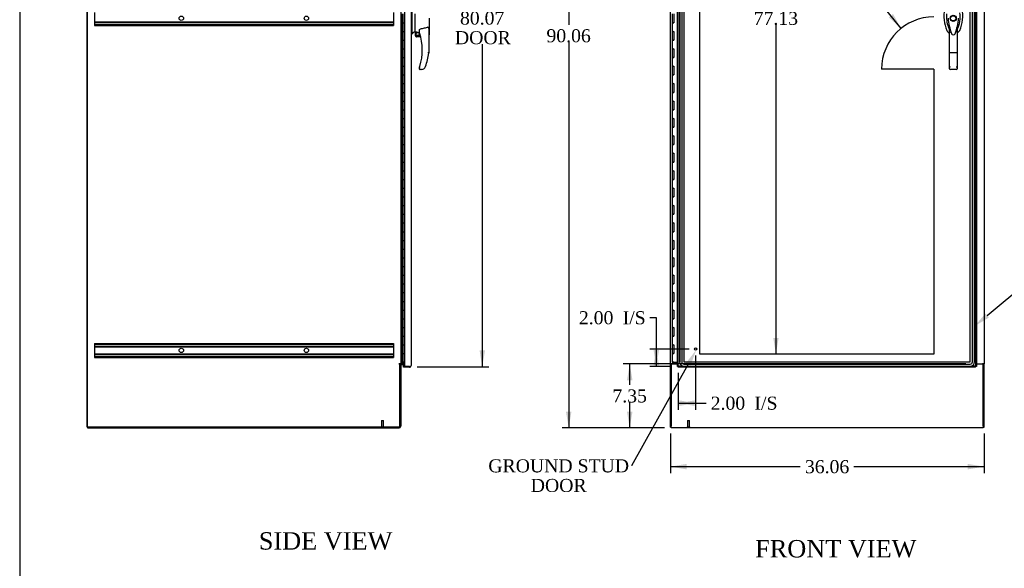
# Model space of a CAD drawing. Header units: inches. Extents: x 1 to 359, y -2 to 239.
# Tile 2 of 11: x 1 to 114, y 59 to 122. Entities that reach past the tile are written whole.
import ezdxf
from ezdxf import colors
from ezdxf.entities.mleader import LeaderData, LeaderLine
from ezdxf.enums import TextEntityAlignment as Align
from ezdxf.lldxf.tags import DXFTag
from ezdxf.math import Vec2, Vec3

# ---------------------------------------------------------------- set-up
doc = ezdxf.new("R2010")
doc.units = ezdxf.units.IN
doc.header["$MEASUREMENT"] = 0
for name, color, linetype in [('COM42890-5', 7, 'Continuous'), ('COM48800', 7, 'Continuous'), ('COM54578-79', 7, 'Continuous'), ('COM70219', 7, 'Continuous'), ('COM70839-6', 7, 'Continuous'), ('COM71108-12', 7, 'Continuous'), ('COM71112-7', 7, 'Continuous'), ('COM71113-5', 7, 'Continuous'), ('COM71116-2', 7, 'Continuous'), ('Default', 7, 'Continuous'), ('DV1_Default', 7, 'Continuous'), ('HAN13066', 7, 'Continuous'), ('STD21878', 7, 'Continuous')]:
    doc.layers.add(name, color=color, linetype=linetype)
doc.styles.add('SEACAD_Times_New_Roman', font='times.ttf')
tags = doc.linetypes.add('HIDDEN2', pattern=[0.1875, 0.125, -0.0625]).pattern_tags.tags
tags[6:7] = [DXFTag(74, 4), DXFTag(75, 0), DXFTag(340, '0'), DXFTag(46, 0.0), DXFTag(50, 0.0), DXFTag(44, 0.0), DXFTag(45, 0.0)]
tags[4:5] = [DXFTag(74, 4), DXFTag(75, 0), DXFTag(340, '0'), DXFTag(46, 0.0), DXFTag(50, 0.0), DXFTag(44, 0.0), DXFTag(45, 0.0)]
doc.dimstyles.new('HAMMOND_(STH-300_x_200)', dxfattribs={"dimtxt": 1.5, "dimasz": 1.875, "dimexe": 0.75, "dimexo": 0.75, "dimgap": 0.375, "dimtad": 0, "dimtih": 1, "dimtoh": 1, "dimzin": 0, "dimdsep": 46, "dimtxsty": 'SEACAD_Times_New_Roman', "dimblk1": '_SE_FILLED', "dimblk2": '_SE_FILLED', "dimsah": 1, "dimcen": 0.75, "dimadec": 0, "dimazin": 0, "dimtfac": 0.8, "dimtofl": 0, "dimtmove": 0, "dimatfit": 3, "dimfxl": 1, "dimtolj": 1, "dimtzin": 0, "dimarcsym": 0})

# ---------------------------------------------------------------- blocks, each defined once
blk = doc.blocks.new('SE')
at = {"layer": 'COM54578-79', "color": 7, "linetype": 'Continuous'}
for p, q in [((76.31, 122.61), (76.31, 121.61)), ((76.5, 122.61), (76.5, 121.61)), ((76.43, 121.61), (76.31, 121.61)), ((76.31, 121.61), (76.31, 120.61)), ((76.31, 121.61), (76.43, 121.61)), ((76.43, 121.61), (76.5, 121.61)), ((76.43, 120.61), (76.31, 120.61)), ((76.31, 120.61), (76.43, 120.61)), ((76.31, 120.61), (76.31, 119.61)), ((76.43, 120.61), (76.5, 120.61)), ((76.5, 120.61), (76.5, 119.61)), ((76.43, 119.61), (76.31, 119.61)), ((76.31, 119.61), (76.31, 118.61)), ((76.31, 119.61), (76.43, 119.61)), ((76.43, 119.61), (76.5, 119.61)), ((76.43, 118.61), (76.31, 118.61)), ((76.31, 118.61), (76.43, 118.61)), ((76.31, 118.61), (76.31, 117.61)), ((76.43, 118.61), (76.5, 118.61)), ((76.5, 118.61), (76.5, 117.61)), ((76.43, 117.61), (76.31, 117.61)), ((76.31, 117.61), (76.31, 116.61)), ((76.31, 117.61), (76.43, 117.61)), ((76.43, 116.61), (76.31, 116.61)), ((76.31, 116.61), (76.43, 116.61)), ((76.31, 116.61), (76.31, 115.61)), ((76.43, 117.61), (76.5, 117.61)), ((76.43, 116.61), (76.5, 116.61)), ((76.5, 116.61), (76.5, 115.61)), ((76.43, 115.61), (76.31, 115.61)), ((76.31, 115.61), (76.31, 114.61)), ((76.31, 115.61), (76.43, 115.61)), ((76.43, 115.61), (76.5, 115.61)), ((76.43, 114.61), (76.31, 114.61)), ((76.31, 114.61), (76.43, 114.61)), ((76.31, 114.61), (76.31, 113.61)), ((76.43, 114.61), (76.5, 114.61)), ((76.5, 114.61), (76.5, 113.61)), ((76.43, 113.61), (76.31, 113.61)), ((76.31, 113.61), (76.31, 112.61)), ((76.31, 113.61), (76.43, 113.61)), ((76.43, 113.61), (76.5, 113.61)), ((76.43, 112.61), (76.31, 112.61)), ((76.31, 112.61), (76.43, 112.61)), ((76.31, 112.61), (76.31, 111.61)), ((76.43, 112.61), (76.5, 112.61)), ((76.5, 112.61), (76.5, 111.61)), ((76.43, 111.61), (76.31, 111.61)), ((76.31, 111.61), (76.31, 110.61)), ((76.31, 111.61), (76.43, 111.61)), ((76.43, 111.61), (76.5, 111.61)), ((76.43, 110.61), (76.31, 110.61)), ((76.31, 110.61), (76.43, 110.61)), ((76.31, 110.61), (76.31, 109.61)), ((76.43, 110.61), (76.5, 110.61)), ((76.5, 110.61), (76.5, 109.61)), ((76.43, 109.61), (76.31, 109.61)), ((76.31, 109.61), (76.31, 108.61)), ((76.31, 109.61), (76.43, 109.61)), ((76.43, 109.61), (76.5, 109.61)), ((76.43, 108.61), (76.31, 108.61)), ((76.31, 108.61), (76.43, 108.61)), ((76.31, 108.61), (76.31, 107.61)), ((76.43, 107.61), (76.31, 107.61)), ((76.31, 107.61), (76.31, 106.61)), ((76.31, 107.61), (76.43, 107.61)), ((76.43, 108.61), (76.5, 108.61)), ((76.43, 107.61), (76.5, 107.61)), ((76.5, 108.61), (76.5, 107.61)), ((76.43, 106.61), (76.31, 106.61)), ((76.31, 106.61), (76.43, 106.61)), ((76.31, 106.61), (76.31, 105.61)), ((76.43, 106.61), (76.5, 106.61)), ((76.5, 106.61), (76.5, 105.61)), ((76.43, 105.61), (76.31, 105.61)), ((76.31, 105.61), (76.31, 104.61)), ((76.31, 105.61), (76.43, 105.61)), ((76.43, 105.61), (76.5, 105.61)), ((76.43, 104.61), (76.31, 104.61)), ((76.31, 104.61), (76.43, 104.61)), ((76.31, 104.61), (76.31, 103.61)), ((76.43, 104.61), (76.5, 104.61)), ((76.5, 104.61), (76.5, 103.61)), ((76.43, 103.61), (76.31, 103.61)), ((76.31, 103.61), (76.31, 102.61)), ((76.31, 103.61), (76.43, 103.61)), ((76.43, 103.61), (76.5, 103.61)), ((76.43, 102.61), (76.31, 102.61)), ((76.31, 102.61), (76.43, 102.61)), ((76.31, 102.61), (76.31, 101.61)), ((76.43, 102.61), (76.5, 102.61)), ((76.5, 102.61), (76.5, 101.61)), ((76.43, 101.61), (76.31, 101.61)), ((76.31, 101.61), (76.31, 100.61)), ((76.31, 101.61), (76.43, 101.61)), ((76.43, 101.61), (76.5, 101.61)), ((76.43, 100.61), (76.31, 100.61)), ((76.31, 100.61), (76.43, 100.61)), ((76.31, 100.61), (76.31, 99.61)), ((76.43, 99.61), (76.31, 99.61)), ((76.31, 99.61), (76.31, 98.61)), ((76.31, 99.61), (76.43, 99.61)), ((76.43, 100.61), (76.5, 100.61)), ((76.43, 99.61), (76.5, 99.61)), ((76.5, 100.61), (76.5, 99.61)), ((76.43, 98.61), (76.31, 98.61)), ((76.31, 98.61), (76.43, 98.61)), ((76.31, 98.61), (76.31, 97.61)), ((76.43, 98.61), (76.5, 98.61)), ((76.5, 98.61), (76.5, 97.61)), ((76.43, 97.61), (76.31, 97.61)), ((76.31, 97.61), (76.31, 96.61)), ((76.31, 97.61), (76.43, 97.61)), ((76.43, 97.61), (76.5, 97.61)), ((76.43, 96.61), (76.31, 96.61)), ((76.31, 96.61), (76.43, 96.61)), ((76.31, 96.61), (76.31, 95.61)), ((76.43, 96.61), (76.5, 96.61)), ((76.5, 96.61), (76.5, 95.61)), ((76.43, 95.61), (76.31, 95.61)), ((76.31, 95.61), (76.31, 94.61)), ((76.31, 95.61), (76.43, 95.61)), ((76.43, 95.61), (76.5, 95.61)), ((76.43, 94.61), (76.31, 94.61)), ((76.31, 94.61), (76.43, 94.61)), ((76.31, 94.61), (76.31, 93.61)), ((76.43, 94.61), (76.5, 94.61)), ((76.5, 94.61), (76.5, 93.61)), ((76.43, 93.61), (76.31, 93.61)), ((76.31, 93.61), (76.31, 92.61)), ((76.31, 93.61), (76.43, 93.61)), ((76.43, 93.61), (76.5, 93.61)), ((76.43, 92.61), (76.31, 92.61)), ((76.31, 92.61), (76.43, 92.61)), ((76.31, 92.61), (76.31, 91.61)), ((76.43, 92.61), (76.5, 92.61)), ((76.5, 92.61), (76.5, 91.61)), ((76.43, 91.61), (76.31, 91.61)), ((76.31, 91.61), (76.31, 90.61)), ((76.31, 91.61), (76.43, 91.61)), ((76.43, 90.61), (76.31, 90.61)), ((76.31, 90.61), (76.43, 90.61)), ((76.31, 90.61), (76.31, 89.61)), ((76.43, 91.61), (76.5, 91.61)), ((76.43, 90.61), (76.5, 90.61)), ((76.5, 90.61), (76.5, 89.61)), ((76.43, 89.61), (76.31, 89.61)), ((76.31, 89.61), (76.31, 88.61)), ((76.31, 89.61), (76.43, 89.61)), ((76.43, 89.61), (76.5, 89.61)), ((76.43, 88.61), (76.31, 88.61)), ((76.31, 88.61), (76.43, 88.61)), ((76.31, 88.61), (76.31, 87.61)), ((76.43, 88.61), (76.5, 88.61)), ((76.5, 88.61), (76.5, 87.61)), ((76.43, 87.61), (76.31, 87.61)), ((76.31, 87.61), (76.31, 86.61)), ((76.31, 87.61), (76.43, 87.61)), ((76.43, 87.61), (76.5, 87.61)), ((76.43, 86.61), (76.31, 86.61)), ((76.31, 86.61), (76.43, 86.61)), ((76.31, 86.61), (76.31, 85.61)), ((76.43, 86.61), (76.5, 86.61)), ((76.5, 86.61), (76.5, 85.61)), ((76.43, 85.61), (76.31, 85.61)), ((76.31, 85.61), (76.31, 84.61)), ((76.31, 85.61), (76.43, 85.61)), ((76.43, 85.61), (76.5, 85.61)), ((76.43, 84.61), (76.31, 84.61)), ((76.31, 84.61), (76.43, 84.61)), ((76.31, 84.61), (76.31, 82.61)), ((76.43, 84.61), (76.5, 84.61)), ((76.5, 84.61), (76.5, 83.61)), ((76.43, 83.61), (76.31, 83.61)), ((76.31, 83.61), (76.31, 82.61)), ((76.43, 83.61), (76.5, 83.61)), ((76.31, 82.61), (76.43, 82.61)), ((76.31, 82.61), (76.5, 82.61)), ((76.5, 82.61), (76.43, 82.61)), ((76.5, 82.61), (76.92, 82.61)), ((76.5, 82.61), (76.5, 82.61))]:
    blk.add_line(p, q, dxfattribs=at)
at = {"layer": 'COM70219', "color": 7, "linetype": 'HIDDEN2'}
for p, q in [((77.18, 161.56), (77.18, 82.66)), ((77.19, 161.56), (77.19, 82.66)), ((77.43, 161.56), (77.43, 82.66)), ((77.68, 161.56), (77.68, 82.66)), ((77.68, 161.56), (77.68, 82.66)), ((110.59, 82.66), (110.59, 161.56)), ((110.59, 82.66), (110.59, 161.56)), ((110.84, 82.66), (110.84, 161.56)), ((111.09, 82.66), (111.09, 161.56)), ((111.09, 82.66), (111.09, 161.56)), ((77.68, 82.66), (110.59, 82.66)), ((77.68, 82.66), (110.59, 82.66)), ((77.68, 82.41), (110.59, 82.41)), ((77.68, 82.16), (110.59, 82.16)), ((77.68, 82.16), (110.59, 82.16))]:
    blk.add_line(p, q, dxfattribs=at)
for centre, radius, start, end in [((77.68, 82.66), 0.5, 180, 270), ((77.68, 82.66), 0.499, 180, 270), ((77.68, 82.66), 0.25, 180, 270), ((77.68, 82.66), 0.001, 180, 270), ((110.59, 82.66), 0.5, 270, 0), ((110.59, 82.66), 0.001, 270, 0), ((110.59, 82.66), 0.25, 270, 0), ((110.59, 82.66), 0.499, 270, 0)]:
    blk.add_arc(centre, radius, start, end, dxfattribs=at)
at = {"layer": 'COM71108-12', "color": 7, "linetype": 'Continuous'}
for p, q in [((76.2, 82.42), (76.2, 75.27)), ((76.2, 82.42), (76.92, 82.42)), ((111.29, 82.42), (112.07, 82.42)), ((112.07, 75.27), (112.07, 82.42)), ((76.2, 75.08), (76.2, 75.27)), ((112.07, 75.08), (76.2, 75.08)), ((112.07, 75.27), (112.07, 75.08))]:
    blk.add_line(p, q, dxfattribs=at)
at = {"layer": 'COM71112-7', "color": 7, "linetype": 'Continuous'}
for p, q in [((76.92, 82.14), (76.92, 162.08)), ((111.29, 162.08), (111.29, 82.14)), ((76.92, 82.14), (76.97, 82.14)), ((77.01, 82.14), (76.97, 82.14)), ((77.09, 82.22), (77.01, 82.14)), ((77.01, 82.14), (77.01, 82.1)), ((77.01, 82.05), (77.01, 82.1)), ((111.2, 82.05), (77.01, 82.05)), ((77.11, 82.24), (77.11, 82.24)), ((77.11, 82.24), (77.11, 82.24)), ((77.11, 82.24), (77.11, 82.24)), ((77.11, 82.24), (77.11, 82.24)), ((111.1, 82.24), (111.1, 82.24)), ((111.1, 82.24), (111.1, 82.24)), ((111.1, 82.24), (111.1, 82.24)), ((111.1, 82.24), (111.1, 82.24)), ((111.11, 82.22), (111.2, 82.14)), ((111.2, 82.14), (111.24, 82.14)), ((111.2, 82.14), (111.2, 82.1)), ((111.2, 82.05), (111.2, 82.1)), ((111.29, 82.14), (111.24, 82.14))]:
    blk.add_line(p, q, dxfattribs=at)
at = {"layer": 'COM71112-7', "color": 7, "linetype": 'HIDDEN2'}
for p, q in [((77.01, 82.14), (77.01, 162.08)), ((111.2, 162.08), (111.2, 82.14)), ((111.2, 82.14), (77.01, 82.14)), ((77.1, 82.23), (77.09, 82.22))]:
    blk.add_line(p, q, dxfattribs=at)
at = {"layer": 'COM71112-7', "color": 7, "linetype": 'Continuous'}
for centre, start, end in [((77.61, 81.36), 120.0239, 129.4056), ((76.23, 82.74), 320.5944, 329.9761), ((110.59, 81.36), 50.5944, 59.9761), ((111.98, 82.74), 210.0239, 219.4056)]:
    blk.add_arc(centre, 1.02, start, end, dxfattribs=at)
at = {"layer": 'COM71113-5', "color": 7, "linetype": 'Continuous'}
for p, q in [((76.11, 82.45), (76.11, 161.76)), ((76.11, 82.45), (76.11, 82.42)), ((76.3, 82.45), (76.11, 82.45)), ((76.11, 82.42), (76.2, 82.42)), ((76.11, 75.17), (76.11, 82.42)), ((76.2, 82.45), (76.2, 82.42)), ((76.3, 82.45), (76.92, 82.45)), ((76.11, 75.17), (76.2, 75.17))]:
    blk.add_line(p, q, dxfattribs=at)
at = {"layer": 'COM71116-2', "color": 7, "linetype": 'Continuous'}
for p, q in [((112.17, 161.76), (112.17, 82.45)), ((111.29, 82.45), (111.98, 82.45)), ((112.17, 82.45), (111.98, 82.45)), ((112.07, 82.45), (112.07, 82.42)), ((112.07, 82.42), (112.17, 82.42)), ((112.17, 82.45), (112.17, 82.42)), ((112.17, 75.17), (112.17, 82.42)), ((112.07, 75.17), (112.17, 75.17))]:
    blk.add_line(p, q, dxfattribs=at)
at = {"layer": 'DV1_Default', "color": 7, "linetype": 'HIDDEN2'}
for p, q in [((79.51, 83.55), (79.51, 160.67)), ((106.39, 116.27), (100.39, 116.27)), ((106.39, 116.27), (106.39, 83.55)), ((106.39, 83.55), (79.51, 83.55))]:
    blk.add_line(p, q, dxfattribs=at)
blk.add_arc((106.39, 116.27), 6, 90, 180, dxfattribs=at)
at = {"layer": 'HAN13066', "color": 7, "linetype": 'Continuous'}
for p, q in [((108.18, 118.13), (108.18, 121.11)), ((109.09, 121.11), (109.09, 118.13)), ((108.37, 120.47), (108.38, 120.46)), ((108.85, 120.35), (108.86, 120.36)), ((109.09, 120.83), (109.11, 120.87)), ((109.11, 120.87), (109.11, 120.88)), ((108.18, 116.32), (108.18, 118.13)), ((109, 118.13), (108.27, 118.13)), ((109.09, 118.13), (109.09, 116.32)), ((109, 116.23), (108.27, 116.23))]:
    blk.add_line(p, q, dxfattribs=at)
for radius in [0.35, 0.3]:
    blk.add_circle((108.63, 122.11), radius, dxfattribs=at)
for centre, radius, start, end in [((111.27, 122.3), 3.72, 166.7532, 205.1027), ((111.27, 122.3), 3.42, 174.7018, 200.2077), ((106, 122.3), 3.42, 334.8973, 7.2824), ((114.88, 122.7), 6.87, 184.7542, 199.9908), ((111.27, 122.3), 3.42, 200.2077, 205.1027), ((106.65, 120.5), 1.65, 10.2772, 21.6468), ((102.2, 122.72), 7.07, 340.3478, 355.1696), ((108.58, 121.04), 0.75, 233.4788, 238.1514), ((108.58, 121.04), 0.45, 205.1027, 208.4225), ((108.64, 120.43), 0.234, 202.2802, 338.2167), ((108.69, 121.04), 0.45, 331.5775, 334.8973), ((108.69, 121.04), 0.75, 301.8486, 334.8973), ((108.27, 116.32), 0.0903, 180.0017, 181.1154), ((108.27, 116.32), 0.09, 181.1172, 270), ((109, 116.32), 0.09, 270, 358.8828), ((109, 116.32), 0.0903, 358.8846, 359.9983)]:
    blk.add_arc(centre, radius, start, end, dxfattribs=at)
for points, knots in [([(109.37, 120.72), (109.55, 121.11), (109.67, 121.52), (109.75, 122.37), (109.72, 122.8), (109.61, 123.21)], [0, 0, 0, 0, 0.5, 0.5, 1, 1, 1, 1]), ([(109, 120.8), (109.02, 120.85), (109.03, 120.91), (109.06, 121), (109.06, 121.03), (109.07, 121.07), (109.08, 121.08), (109.08, 121.1), (109.09, 121.1), (109.09, 121.11), (109.09, 121.11), (109.09, 121.11)], [0, 0, 0, 0, 0.5, 0.5, 0.75, 0.75, 0.875, 0.875, 0.9375, 0.9375, 1, 1, 1, 1]), ([(108.27, 118.13), (108.26, 118.13), (108.26, 118.13), (108.25, 118.13), (108.24, 118.13), (108.23, 118.13), (108.22, 118.13), (108.21, 118.13), (108.21, 118.13), (108.2, 118.13), (108.19, 118.13), (108.18, 118.13), (108.18, 118.13), (108.18, 118.13), (108.18, 118.13), (108.18, 118.13)], [0, 0, 0, 0, 0.125, 0.125, 0.25, 0.25, 0.375, 0.375, 0.5, 0.5, 0.75, 0.75, 0.875, 0.875, 1, 1, 1, 1]), ([(109.09, 118.13), (109.09, 118.13), (109.09, 118.13), (109.09, 118.13), (109.09, 118.13), (109.08, 118.13), (109.07, 118.13), (109.06, 118.13), (109.05, 118.13), (109.04, 118.13), (109.04, 118.13), (109.03, 118.13), (109.02, 118.13), (109.01, 118.13), (109.01, 118.13), (109, 118.13)], [0, 0, 0, 0, 0.125, 0.125, 0.25, 0.25, 0.5, 0.5, 0.625, 0.625, 0.75, 0.75, 0.875, 0.875, 1, 1, 1, 1]), ([(108.18, 116.32), (108.18, 116.34), (108.18, 116.35), (108.19, 116.38), (108.2, 116.39), (108.2, 116.41), (108.21, 116.42), (108.22, 116.45), (108.23, 116.47), (108.24, 116.51), (108.25, 116.52), (108.26, 116.54), (108.26, 116.55), (108.27, 116.57)], [0, 0, 0, 0, 0.25, 0.25, 0.375, 0.375, 0.5, 0.5, 0.75, 0.75, 0.875, 0.875, 1, 1, 1, 1]), ([(109, 116.57), (109, 116.55), (109.01, 116.54), (109.02, 116.52), (109.03, 116.51), (109.04, 116.47), (109.05, 116.45), (109.06, 116.42), (109.07, 116.41), (109.07, 116.39), (109.08, 116.38), (109.09, 116.35), (109.09, 116.34), (109.09, 116.32)], [0, 0, 0, 0, 0.125, 0.125, 0.25, 0.25, 0.5, 0.5, 0.625, 0.625, 0.75, 0.75, 1, 1, 1, 1])]:
    blk.add_open_spline(points, degree=3, knots=knots, dxfattribs=at)
for points in [[(107.9, 120.72), (107.95, 120.61), (108.03, 120.51), (108.13, 120.44)], [(108.3, 120.7), (108.29, 120.73), (108.28, 120.76), (108.27, 120.8)], [(108.37, 120.47), (108.37, 120.48), (108.37, 120.49), (108.36, 120.51)], [(109, 120.8), (108.97, 120.7), (108.94, 120.6), (108.91, 120.51)]]:
    blk.add_open_spline(points, degree=3, dxfattribs=at)
at = {"layer": 'STD21878', "color": 7, "linetype": 'HIDDEN2'}
for p, q in [((78.08, 75.92), (78.33, 75.92)), ((78.08, 75.92), (78.08, 75.2)), ((78.33, 75.2), (78.33, 75.92)), ((78.06, 75.2), (78.34, 75.2)), ((78.06, 75.2), (78.06, 75.17)), ((78.06, 75.17), (78.34, 75.17)), ((78.34, 75.17), (78.34, 75.2))]:
    blk.add_line(p, q, dxfattribs=at)
for radius in [0.141, 0.125]:
    blk.add_circle((79.01, 84.14), radius, dxfattribs=at)
blk = doc.blocks.new('SE4')
at = {"layer": 'COM42890-5', "color": 7, "linetype": 'HIDDEN2'}
for p, q in [((9.9, 122.78), (9.9, 121.43)), ((44.28, 122.78), (44.28, 121.43)), ((9.9, 121.71), (44.28, 121.71)), ((9.9, 121.62), (44.28, 121.62)), ((9.9, 121.43), (9.9, 121.3)), ((9.9, 121.39), (44.28, 121.39)), ((9.9, 121.3), (44.28, 121.3)), ((44.28, 121.43), (44.28, 121.3)), ((9.9, 84.79), (9.9, 84.65)), ((9.9, 84.79), (44.28, 84.79)), ((9.9, 84.7), (44.28, 84.7)), ((9.9, 84.65), (9.9, 83.3)), ((9.9, 84.47), (44.28, 84.47)), ((9.9, 84.38), (44.28, 84.38)), ((44.28, 84.79), (44.28, 84.65)), ((44.28, 84.65), (44.28, 83.3)), ((9.9, 83.58), (44.28, 83.58)), ((9.9, 83.49), (44.28, 83.49)), ((9.9, 83.3), (9.9, 83.17)), ((9.9, 83.26), (44.28, 83.26)), ((9.9, 83.17), (44.28, 83.17)), ((44.28, 83.3), (44.28, 83.17))]:
    blk.add_line(p, q, dxfattribs=at)
for centre in [(19.9, 122.11), (34.28, 122.11), (19.9, 83.98), (34.28, 83.98)]:
    blk.add_circle(centre, 0.25, dxfattribs=at)
at = {"layer": 'COM48800', "color": 7, "linetype": 'Continuous'}
for p, q in [((9.06, 75.16), (9.06, 165.03)), ((9.15, 75.16), (9.06, 75.16)), ((9.15, 75.16), (9.15, 75.17))]:
    blk.add_line(p, q, dxfattribs=at)
at = {"layer": 'COM54578-79', "color": 7, "linetype": 'Continuous'}
for p, q in [((45.33, 121.61), (45.33, 122.61)), ((45.53, 121.61), (45.53, 122.61)), ((45.29, 120.61), (45.29, 121.61)), ((45.29, 121.61), (45.29, 120.61)), ((45.29, 121.61), (45.33, 121.61)), ((45.3, 121.61), (45.3, 120.61)), ((45.33, 121.61), (45.53, 121.61)), ((45.33, 121.61), (45.53, 121.61)), ((45.53, 120.61), (45.53, 121.61)), ((45.29, 120.61), (45.33, 120.61)), ((45.33, 120.61), (45.53, 120.61)), ((45.33, 120.61), (45.53, 120.61)), ((45.33, 119.61), (45.33, 120.61)), ((45.53, 119.61), (45.53, 120.61)), ((45.29, 118.61), (45.29, 119.61)), ((45.29, 119.61), (45.29, 118.61)), ((45.29, 119.61), (45.33, 119.61)), ((45.3, 119.61), (45.3, 118.61)), ((45.33, 119.61), (45.53, 119.61)), ((45.33, 119.61), (45.53, 119.61)), ((45.53, 118.61), (45.53, 119.61)), ((45.29, 118.61), (45.33, 118.61)), ((45.33, 118.61), (45.53, 118.61)), ((45.33, 118.61), (45.53, 118.61)), ((45.33, 117.61), (45.33, 118.61)), ((45.53, 117.61), (45.53, 118.61)), ((45.29, 116.61), (45.29, 117.61)), ((45.29, 117.61), (45.29, 116.61)), ((45.29, 117.61), (45.33, 117.61)), ((45.29, 116.61), (45.33, 116.61)), ((45.3, 117.61), (45.3, 116.61)), ((45.33, 117.61), (45.53, 117.61)), ((45.33, 117.61), (45.53, 117.61)), ((45.33, 116.61), (45.53, 116.61)), ((45.33, 116.61), (45.53, 116.61)), ((45.33, 115.61), (45.33, 116.61)), ((45.53, 116.61), (45.53, 117.61)), ((45.53, 115.61), (45.53, 116.61)), ((45.29, 114.61), (45.29, 115.61)), ((45.29, 115.61), (45.29, 114.61)), ((45.29, 115.61), (45.33, 115.61)), ((45.3, 115.61), (45.3, 114.61)), ((45.33, 115.61), (45.53, 115.61)), ((45.33, 115.61), (45.53, 115.61)), ((45.53, 114.61), (45.53, 115.61)), ((45.29, 114.61), (45.33, 114.61)), ((45.33, 114.61), (45.53, 114.61)), ((45.33, 114.61), (45.53, 114.61)), ((45.33, 113.61), (45.33, 114.61)), ((45.53, 113.61), (45.53, 114.61)), ((45.29, 112.61), (45.29, 113.61)), ((45.29, 113.61), (45.29, 112.61)), ((45.29, 113.61), (45.33, 113.61)), ((45.3, 113.61), (45.3, 112.61)), ((45.33, 113.61), (45.53, 113.61)), ((45.33, 113.61), (45.53, 113.61)), ((45.53, 112.61), (45.53, 113.61)), ((45.29, 112.61), (45.33, 112.61)), ((45.33, 112.61), (45.53, 112.61)), ((45.33, 112.61), (45.53, 112.61)), ((45.33, 111.61), (45.33, 112.61)), ((45.53, 111.61), (45.53, 112.61)), ((45.29, 110.61), (45.29, 111.61)), ((45.29, 111.61), (45.29, 110.61)), ((45.29, 111.61), (45.33, 111.61)), ((45.3, 111.61), (45.3, 110.61)), ((45.33, 111.61), (45.53, 111.61)), ((45.33, 111.61), (45.53, 111.61)), ((45.53, 110.61), (45.53, 111.61)), ((45.29, 110.61), (45.33, 110.61)), ((45.33, 110.61), (45.53, 110.61)), ((45.33, 110.61), (45.53, 110.61)), ((45.33, 109.61), (45.33, 110.61)), ((45.53, 109.61), (45.53, 110.61)), ((45.29, 108.61), (45.29, 109.61)), ((45.29, 109.61), (45.29, 108.61)), ((45.29, 109.61), (45.33, 109.61)), ((45.3, 109.61), (45.3, 108.61)), ((45.33, 109.61), (45.53, 109.61)), ((45.33, 109.61), (45.53, 109.61)), ((45.53, 108.61), (45.53, 109.61)), ((45.29, 108.61), (45.33, 108.61)), ((45.29, 106.61), (45.29, 107.61)), ((45.29, 107.61), (45.29, 106.61)), ((45.29, 107.61), (45.33, 107.61)), ((45.3, 107.61), (45.3, 106.61)), ((45.33, 108.61), (45.53, 108.61)), ((45.33, 108.61), (45.53, 108.61)), ((45.33, 107.61), (45.33, 108.61)), ((45.33, 107.61), (45.53, 107.61)), ((45.33, 107.61), (45.53, 107.61)), ((45.53, 107.61), (45.53, 108.61)), ((45.53, 106.61), (45.53, 107.61)), ((45.29, 106.61), (45.33, 106.61)), ((45.33, 106.61), (45.53, 106.61)), ((45.33, 106.61), (45.53, 106.61)), ((45.33, 105.61), (45.33, 106.61)), ((45.53, 105.61), (45.53, 106.61)), ((45.29, 104.61), (45.29, 105.61)), ((45.29, 105.61), (45.29, 104.61)), ((45.29, 105.61), (45.33, 105.61)), ((45.3, 105.61), (45.3, 104.61)), ((45.33, 105.61), (45.53, 105.61)), ((45.33, 105.61), (45.53, 105.61)), ((45.53, 104.61), (45.53, 105.61)), ((45.29, 104.61), (45.33, 104.61)), ((45.33, 104.61), (45.53, 104.61)), ((45.33, 104.61), (45.53, 104.61)), ((45.33, 103.61), (45.33, 104.61)), ((45.53, 103.61), (45.53, 104.61)), ((45.29, 102.61), (45.29, 103.61)), ((45.29, 103.61), (45.29, 102.61)), ((45.29, 103.61), (45.33, 103.61)), ((45.3, 103.61), (45.3, 102.61)), ((45.33, 103.61), (45.53, 103.61)), ((45.33, 103.61), (45.53, 103.61)), ((45.53, 102.61), (45.53, 103.61)), ((45.29, 102.61), (45.33, 102.61)), ((45.33, 102.61), (45.53, 102.61)), ((45.33, 102.61), (45.53, 102.61)), ((45.33, 101.61), (45.33, 102.61)), ((45.53, 101.61), (45.53, 102.61)), ((45.29, 100.61), (45.29, 101.61)), ((45.29, 101.61), (45.29, 100.61)), ((45.29, 101.61), (45.33, 101.61)), ((45.3, 101.61), (45.3, 100.61)), ((45.33, 101.61), (45.53, 101.61)), ((45.33, 101.61), (45.53, 101.61)), ((45.53, 100.61), (45.53, 101.61)), ((45.29, 100.61), (45.33, 100.61)), ((45.29, 98.61), (45.29, 99.61)), ((45.29, 99.61), (45.29, 98.61)), ((45.29, 99.61), (45.33, 99.61)), ((45.3, 99.61), (45.3, 98.61)), ((45.33, 100.61), (45.53, 100.61)), ((45.33, 100.61), (45.53, 100.61)), ((45.33, 99.61), (45.33, 100.61)), ((45.33, 99.61), (45.53, 99.61)), ((45.33, 99.61), (45.53, 99.61)), ((45.53, 99.61), (45.53, 100.61)), ((45.53, 98.61), (45.53, 99.61)), ((45.29, 98.61), (45.33, 98.61)), ((45.33, 98.61), (45.53, 98.61)), ((45.33, 98.61), (45.53, 98.61)), ((45.33, 97.61), (45.33, 98.61)), ((45.53, 97.61), (45.53, 98.61)), ((45.29, 96.61), (45.29, 97.61)), ((45.29, 97.61), (45.29, 96.61)), ((45.29, 97.61), (45.33, 97.61)), ((45.3, 97.61), (45.3, 96.61)), ((45.33, 97.61), (45.53, 97.61)), ((45.33, 97.61), (45.53, 97.61)), ((45.53, 96.61), (45.53, 97.61)), ((45.29, 96.61), (45.33, 96.61)), ((45.33, 96.61), (45.53, 96.61)), ((45.33, 96.61), (45.53, 96.61)), ((45.33, 95.61), (45.33, 96.61)), ((45.53, 95.61), (45.53, 96.61)), ((45.29, 94.61), (45.29, 95.61)), ((45.29, 95.61), (45.29, 94.61)), ((45.29, 95.61), (45.33, 95.61)), ((45.3, 95.61), (45.3, 94.61)), ((45.33, 95.61), (45.53, 95.61)), ((45.33, 95.61), (45.53, 95.61)), ((45.53, 94.61), (45.53, 95.61)), ((45.29, 94.61), (45.33, 94.61)), ((45.33, 94.61), (45.53, 94.61)), ((45.33, 94.61), (45.53, 94.61)), ((45.33, 93.61), (45.33, 94.61)), ((45.53, 93.61), (45.53, 94.61)), ((45.29, 92.61), (45.29, 93.61)), ((45.29, 93.61), (45.29, 92.61)), ((45.29, 93.61), (45.33, 93.61)), ((45.3, 93.61), (45.3, 92.61)), ((45.33, 93.61), (45.53, 93.61)), ((45.33, 93.61), (45.53, 93.61)), ((45.53, 92.61), (45.53, 93.61)), ((45.29, 92.61), (45.33, 92.61)), ((45.33, 92.61), (45.53, 92.61)), ((45.33, 92.61), (45.53, 92.61)), ((45.33, 91.61), (45.33, 92.61)), ((45.53, 91.61), (45.53, 92.61)), ((45.29, 90.61), (45.29, 91.61)), ((45.29, 91.61), (45.29, 90.61)), ((45.29, 91.61), (45.33, 91.61)), ((45.29, 90.61), (45.33, 90.61)), ((45.3, 91.61), (45.3, 90.61)), ((45.33, 91.61), (45.53, 91.61)), ((45.33, 91.61), (45.53, 91.61)), ((45.33, 90.61), (45.53, 90.61)), ((45.33, 90.61), (45.53, 90.61)), ((45.33, 89.61), (45.33, 90.61)), ((45.53, 90.61), (45.53, 91.61)), ((45.53, 89.61), (45.53, 90.61)), ((45.29, 88.61), (45.29, 89.61)), ((45.29, 89.61), (45.29, 88.61)), ((45.29, 89.61), (45.33, 89.61)), ((45.3, 89.61), (45.3, 88.61)), ((45.33, 89.61), (45.53, 89.61)), ((45.33, 89.61), (45.53, 89.61)), ((45.53, 88.61), (45.53, 89.61)), ((45.29, 88.61), (45.33, 88.61)), ((45.33, 88.61), (45.53, 88.61)), ((45.33, 88.61), (45.53, 88.61)), ((45.33, 87.61), (45.33, 88.61)), ((45.53, 87.61), (45.53, 88.61)), ((45.29, 86.61), (45.29, 87.61)), ((45.29, 87.61), (45.29, 86.61)), ((45.29, 87.61), (45.33, 87.61)), ((45.3, 87.61), (45.3, 86.61)), ((45.33, 87.61), (45.53, 87.61)), ((45.33, 87.61), (45.53, 87.61)), ((45.53, 86.61), (45.53, 87.61)), ((45.29, 86.61), (45.33, 86.61)), ((45.33, 86.61), (45.53, 86.61)), ((45.33, 86.61), (45.53, 86.61)), ((45.33, 85.61), (45.33, 86.61)), ((45.53, 85.61), (45.53, 86.61)), ((45.29, 84.61), (45.29, 85.61)), ((45.29, 85.61), (45.29, 84.61)), ((45.29, 85.61), (45.33, 85.61)), ((45.3, 85.61), (45.3, 84.61)), ((45.33, 85.61), (45.53, 85.61)), ((45.33, 85.61), (45.53, 85.61)), ((45.53, 84.61), (45.53, 85.61)), ((45.29, 84.61), (45.33, 84.61)), ((45.33, 84.61), (45.53, 84.61)), ((45.33, 82.61), (45.33, 84.61)), ((45.33, 84.61), (45.53, 84.61)), ((45.53, 82.61), (45.53, 84.61)), ((45.3, 83.61), (45.53, 83.61)), ((45.53, 82.61), (45.53, 83.61)), ((45.12, 82.61), (45.33, 82.61)), ((45.53, 82.61), (45.3, 82.61)), ((45.33, 82.61), (45.53, 82.61)), ((45.53, 82.61), (45.54, 82.61))]:
    blk.add_line(p, q, dxfattribs=at)
at = {"layer": 'COM70839-6', "color": 7, "linetype": 'Continuous'}
blk.add_line((45.04, 82.45), (45.03, 82.42), dxfattribs=at)
at = {"layer": 'COM71108-12', "color": 7, "linetype": 'Continuous'}
for p, q in [((45.02, 82.42), (45.12, 82.42)), ((45.12, 82.42), (45.12, 75.27)), ((45.21, 82.36), (45.54, 82.36)), ((9.12, 75.17), (9.12, 75.08)), ((9.12, 75.08), (44.93, 75.08))]:
    blk.add_line(p, q, dxfattribs=at)
for centre, radius, start, end in [((45.21, 82.26), 0.19, 90, 122.6369), ((45.21, 82.26), 0.095, 90, 180), ((44.93, 75.27), 0.19, 270, 0)]:
    blk.add_arc(centre, radius, start, end, dxfattribs=at)
at = {"layer": 'COM71112-7', "color": 7, "linetype": 'Continuous'}
for p, q in [((45.54, 162.08), (45.54, 82.14)), ((46.31, 161.98), (46.31, 82.24)), ((45.43, 82.14), (45.43, 82.36)), ((45.54, 82.14), (45.43, 82.14)), ((45.43, 82.05), (45.43, 82.14)), ((46.12, 82.14), (45.43, 82.14)), ((46.12, 82.05), (45.43, 82.05)), ((46.12, 82.14), (45.54, 82.14)), ((46.12, 82.14), (46.12, 82.14)), ((46.12, 82.14), (46.25, 82.14)), ((46.12, 82.14), (46.21, 82.14)), ((46.21, 82.14), (46.25, 82.1)), ((46.31, 82.24), (46.31, 82.24)), ((46.31, 82.24), (46.31, 82.24))]:
    blk.add_line(p, q, dxfattribs=at)
for start, end in [(270, 313.832), (313.832, 359.8491), (359.9427, 0)]:
    blk.add_arc((46.12, 82.24), 0.19, start, end, dxfattribs=at)
blk.add_open_spline([(46.25, 82.14), (46.27, 82.16), (46.28, 82.17), (46.3, 82.2), (46.31, 82.22), (46.31, 82.24)], degree=3, knots=[0, 0, 0, 0, 0.5, 0.5, 1, 1, 1, 1], dxfattribs=at)
at = {"layer": 'COM71113-5', "color": 7, "linetype": 'Continuous'}
for p, q in [((9.12, 75.17), (9.12, 165.04)), ((45.12, 161.76), (45.12, 82.45)), ((44.93, 82.45), (44.9, 82.45)), ((44.9, 82.42), (45.02, 82.42)), ((45.12, 82.45), (44.93, 82.45)), ((45.02, 75.17), (45.02, 82.42)), ((45.12, 82.45), (45.21, 82.45)), ((45.54, 82.45), (45.21, 82.45)), ((45.02, 75.17), (9.12, 75.17))]:
    blk.add_line(p, q, dxfattribs=at)
blk.add_arc((44.9, 82.44), 0.015, 90, 270, dxfattribs=at)
at = {"layer": 'HAN13066', "color": 7, "linetype": 'Continuous'}
for p, q in [((46.39, 123.15), (46.39, 120.72)), ((46.74, 122.62), (46.74, 121.12)), ((46.74, 121.12), (46.74, 120.85)), ((48.42, 120.26), (48.42, 122.13)), ((46.39, 120.29), (46.31, 120.29)), ((46.39, 120.72), (46.39, 120.44)), ((46.39, 120.44), (46.39, 120.29)), ((46.74, 120.85), (46.74, 120.64)), ((46.74, 120.64), (46.74, 120.61)), ((46.74, 120.61), (46.74, 120.59)), ((46.74, 120.59), (46.74, 120.59)), ((46.74, 120.59), (46.81, 120.57)), ((46.81, 120.11), (46.81, 120.58)), ((46.81, 120.11), (47.38, 120.11)), ((47.41, 119.98), (46.93, 119.98)), ((47.28, 120.45), (47.28, 120.73)), ((48.34, 120.8), (48.34, 118.13)), ((48.34, 120.2), (48.35, 120.2)), ((47.28, 116.29), (47.28, 116.47)), ((47.5, 116.23), (47.34, 116.23)), ((47.78, 116.32), (47.78, 116.32))]:
    blk.add_line(p, q, dxfattribs=at)
for radius in [0.202, 0.188]:
    blk.add_circle((47.07, 120.31), radius, dxfattribs=at)
for centre, radius, start, end in [((83.15, 77.14), 56.69, 129.9653, 130.4351), ((46.93, 120.11), 0.125, 180, 193.8865), ((46.93, 120.11), 0.125, 193.8865, 229.4642), ((46.93, 120.11), 0.125, 229.4642, 270), ((47.34, 120.45), 0.06, 180, 197.895), ((41.18, 118.46), 6.42, 342.9898, 17.895), ((41, 119.06), 7.4, 340.2854, 352.739), ((47.34, 116.47), 0.06, 162.105, 180), ((47.34, 116.29), 0.06, 180, 270), ((47.5, 116.73), 0.5, 270, 304.5623), ((47.5, 116.73), 0.5, 304.5623, 340.2854)]:
    blk.add_arc(centre, radius, start, end, dxfattribs=at)
blk.add_ellipse((48.36, 120.26), major_axis=(-0.06, 0), ratio=0.99816, start_param=1.329082, end_param=3.152668, dxfattribs=at)
for points, knots in [([(48.25, 121.11), (48.18, 121.08), (48.1, 121.05), (47.96, 121.01), (47.88, 120.98), (47.65, 120.93), (47.5, 120.9), (47.34, 120.88)], [0, 0, 0, 0, 0.25, 0.25, 0.5, 0.5, 1, 1, 1, 1]), ([(48.25, 121.11), (48.25, 121.11), (48.25, 121.11), (48.26, 121.11), (48.26, 121.11), (48.27, 121.11), (48.27, 121.11), (48.28, 121.11), (48.28, 121.1), (48.28, 121.1), (48.29, 121.09), (48.29, 121.09), (48.3, 121.08), (48.3, 121.07), (48.3, 121.06), (48.31, 121.04), (48.32, 121.02), (48.32, 121), (48.33, 120.98), (48.33, 120.94), (48.34, 120.91), (48.34, 120.86), (48.34, 120.83), (48.34, 120.8)], [0, 0, 0, 0, 0.015625, 0.015625, 0.03125, 0.03125, 0.0625, 0.0625, 0.09375, 0.09375, 0.125, 0.125, 0.1875, 0.1875, 0.25, 0.25, 0.375, 0.375, 0.5, 0.5, 0.75, 0.75, 1, 1, 1, 1]), ([(46.81, 120.58), (46.81, 120.58), (46.81, 120.58), (46.81, 120.58), (46.81, 120.58), (46.82, 120.57), (46.83, 120.57), (46.84, 120.57)], [0, 0, 0, 0, 0.25, 0.25, 0.5, 0.5, 1, 1, 1, 1]), ([(47.28, 120.73), (47.28, 120.73), (47.28, 120.74), (47.28, 120.75), (47.28, 120.76), (47.29, 120.78), (47.29, 120.8), (47.3, 120.82), (47.3, 120.84), (47.31, 120.86), (47.32, 120.86), (47.32, 120.87), (47.33, 120.87), (47.33, 120.88), (47.34, 120.88), (47.34, 120.88)], [0, 0, 0, 0, 0.125, 0.125, 0.25, 0.25, 0.5, 0.5, 0.75, 0.75, 0.875, 0.875, 0.9375, 0.9375, 1, 1, 1, 1]), ([(48.34, 118.13), (48.34, 118.13), (48.34, 118.13), (48.34, 118.13), (48.34, 118.13), (48.33, 118.13), (48.33, 118.13), (48.32, 118.13), (48.32, 118.13), (48.31, 118.13), (48.3, 118.13), (48.28, 118.13), (48.27, 118.13), (48.26, 118.13), (48.26, 118.13), (48.25, 118.13)], [0, 0, 0, 0, 0.125, 0.125, 0.25, 0.25, 0.375, 0.375, 0.5, 0.5, 0.75, 0.75, 0.875, 0.875, 1, 1, 1, 1]), ([(47.28, 116.49), (47.28, 116.49), (47.28, 116.49), (47.29, 116.49), (47.29, 116.5), (47.29, 116.5), (47.29, 116.5), (47.29, 116.52), (47.3, 116.53), (47.3, 116.55), (47.31, 116.57), (47.31, 116.58)], [0, 0, 0, 0, 0.0625, 0.0625, 0.125, 0.125, 0.25, 0.25, 0.5, 0.5, 1, 1, 1, 1])]:
    blk.add_open_spline(points, degree=3, knots=knots, dxfattribs=at)
blk.add_open_spline([(46.84, 120.57), (46.98, 120.54), (47.13, 120.51), (47.28, 120.47)], degree=3, dxfattribs=at)
at = {"layer": 'STD21878', "color": 7, "linetype": 'HIDDEN2'}
for p, q in [((42.9, 75.92), (43.15, 75.92)), ((42.9, 75.92), (42.9, 75.2)), ((43.15, 75.2), (43.15, 75.92)), ((42.88, 75.2), (43.16, 75.2)), ((42.88, 75.2), (42.88, 75.17)), ((42.88, 75.17), (43.16, 75.17)), ((43.16, 75.17), (43.16, 75.2))]:
    blk.add_line(p, q, dxfattribs=at)
blk = doc.blocks.new('DMBLK261')
at = {"layer": 'Default', "linetype": 'Continuous'}
for points in [[(54.81, 160.3), (54.49, 162.17), (54.18, 160.3)], [(54.81, 83.97), (54.18, 83.97), (54.49, 82.1)]]:
    blk.add_hatch(color=7, dxfattribs=at).paths.add_polyline_path(points)
at = {"layer": 'Default', "color": 7, "linetype": 'Continuous'}
for p, q in [((46.87, 162.17), (55.24, 162.17)), ((54.49, 162.17), (54.49, 123.41)), ((54.49, 119.14), (54.49, 82.1)), ((47, 82.1), (55.24, 82.1))]:
    blk.add_line(p, q, dxfattribs=at)
at = {"layer": 'Default', "color": 7, "linetype": 'Continuous', "style": 'SEACAD_Times_New_Roman'}
for s, p in [('80.07', (51.93, 122.89)), ('DOOR', (51.35, 120.64))]:
    blk.add_text(s, height=1.5, dxfattribs=at).set_placement(p, align=Align.TOP_LEFT)
blk = doc.blocks.new('_SE_FILLED')
at = {"color": 0}
blk.add_line((0, 0), (-1, 0), dxfattribs=at)
blk.add_solid([(0, 0), (-1, -0.1665), (-1, 0.1665), (0, 0)], dxfattribs=at)
blk = doc.blocks.new('DMBLK265')
at = {"layer": 'Default', "linetype": 'Continuous'}
for points in [[(64.11, 163.26), (64.74, 163.26), (64.43, 165.14)], [(64.11, 76.95), (64.43, 75.08), (64.74, 76.95)]]:
    blk.add_hatch(color=7, dxfattribs=at).paths.add_polyline_path(points)
at = {"layer": 'Default', "color": 7, "linetype": 'Continuous'}
for p, q in [((75.45, 165.14), (63.68, 165.14)), ((64.43, 165.14), (64.43, 121.38)), ((64.43, 119.36), (64.43, 75.08)), ((75.45, 75.08), (63.68, 75.08))]:
    blk.add_line(p, q, dxfattribs=at)
at = {"layer": 'Default', "color": 7, "linetype": 'Continuous', "style": 'SEACAD_Times_New_Roman'}
blk.add_text('90.06', height=1.5, dxfattribs=at).set_placement((61.87, 120.86), align=Align.TOP_LEFT)
blk = doc.blocks.new('DMBLK266')
at = {"layer": 'Default', "linetype": 'Continuous'}
for points in [[(71.13, 80.55), (71.76, 80.55), (71.44, 82.42)], [(71.13, 76.95), (71.44, 75.08), (71.76, 76.95)]]:
    blk.add_hatch(color=7, dxfattribs=at).paths.add_polyline_path(points)
at = {"layer": 'Default', "color": 7, "linetype": 'Continuous'}
for p, q in [((110.07, 82.42), (70.69, 82.42)), ((71.44, 80.03), (71.44, 82.42)), ((71.44, 75.08), (71.44, 78)), ((75.45, 75.08), (70.69, 75.08))]:
    blk.add_line(p, q, dxfattribs=at)
at = {"layer": 'Default', "color": 7, "linetype": 'Continuous', "style": 'SEACAD_Times_New_Roman'}
blk.add_text('7.35', height=1.5, dxfattribs=at).set_placement((69.45, 79.5), align=Align.TOP_LEFT)
blk = doc.blocks.new('DMBLK267')
at = {"layer": 'Default', "linetype": 'Continuous'}
for points in [[(74.18, 82.27), (74.81, 82.27), (74.5, 84.14)], [(74.18, 84.02), (74.5, 82.14), (74.81, 84.02)]]:
    blk.add_hatch(color=7, dxfattribs=at).paths.add_polyline_path(points)
at = {"layer": 'Default', "color": 7, "linetype": 'Continuous'}
for p, q in [((74.5, 87.73), (73.75, 87.73)), ((74.5, 82.14), (74.5, 87.73)), ((78.26, 84.14), (73.75, 84.14)), ((76.26, 82.14), (73.75, 82.14))]:
    blk.add_line(p, q, dxfattribs=at)
at = {"layer": 'Default', "color": 7, "linetype": 'Continuous', "style": 'SEACAD_Times_New_Roman'}
for s, p in [('2.00', (65.6, 88.48)), ('I/S', (70.63, 88.48))]:
    blk.add_text(s, height=1.5, dxfattribs=at).set_placement(p, align=Align.TOP_LEFT)
blk = doc.blocks.new('DMBLK268')
at = {"layer": 'Default', "linetype": 'Continuous'}
for points in [[(78.89, 77.61), (78.89, 78.24), (77.01, 77.92)], [(77.14, 77.61), (79.01, 77.92), (77.14, 78.24)]]:
    blk.add_hatch(color=7, dxfattribs=at).paths.add_polyline_path(points)
at = {"layer": 'Default', "color": 7, "linetype": 'Continuous'}
for p, q in [((79.01, 83.39), (79.01, 77.17)), ((77.01, 81.39), (77.01, 77.17)), ((77.01, 77.92), (79.48, 77.92)), ((79.48, 77.92), (80.23, 77.92))]:
    blk.add_line(p, q, dxfattribs=at)
at = {"layer": 'Default', "color": 7, "linetype": 'Continuous', "style": 'SEACAD_Times_New_Roman'}
for s, p in [('2.00', (80.75, 78.67)), ('I/S', (85.78, 78.67))]:
    blk.add_text(s, height=1.5, dxfattribs=at).set_placement(p, align=Align.TOP_LEFT)
blk = doc.blocks.new('DMBLK269')
at = {"layer": 'Default', "linetype": 'Continuous'}
for points in [[(77.98, 70.32), (77.98, 70.95), (76.11, 70.63)], [(110.29, 70.32), (112.17, 70.63), (110.29, 70.95)]]:
    blk.add_hatch(color=7, dxfattribs=at).paths.add_polyline_path(points)
at = {"layer": 'Default', "color": 7, "linetype": 'Continuous'}
for p, q in [((76.11, 74.42), (76.11, 69.88)), ((112.17, 74.42), (112.17, 69.88)), ((76.11, 70.63), (91.05, 70.63)), ((97.22, 70.63), (112.17, 70.63))]:
    blk.add_line(p, q, dxfattribs=at)
at = {"layer": 'Default', "color": 7, "linetype": 'Continuous', "style": 'SEACAD_Times_New_Roman'}
blk.add_text('36.06', height=1.5, dxfattribs=at).set_placement((91.58, 71.38), align=Align.TOP_LEFT)
blk = doc.blocks.new('DMBLK279')
at = {"layer": 'Default', "linetype": 'Continuous'}
blk.add_hatch(color=7, dxfattribs=at).paths.add_polyline_path([(101.22, 122.22), (102.64, 120.95), (101.71, 122.61)])
at = {"layer": 'Default', "color": 7, "linetype": 'Continuous'}
for p, q in [((100.39, 123.75), (99.64, 123.75)), ((102.64, 120.95), (100.39, 123.75))]:
    blk.add_line(p, q, dxfattribs=at)
at = {"layer": 'Default', "color": 7, "linetype": 'Continuous', "style": 'SEACAD_Times_New_Roman'}
for s, p in [('R', (92.74, 124.5)), ('6.00', (95.14, 124.5))]:
    blk.add_text(s, height=1.5, dxfattribs=at).set_placement(p, align=Align.TOP_LEFT)
blk = doc.blocks.new('DMBLK285')
at = {"layer": 'Default', "linetype": 'Continuous'}
for points in [[(88.56, 158.8), (88.25, 160.67), (87.94, 158.8)], [(88.56, 85.42), (87.94, 85.42), (88.25, 83.55)]]:
    blk.add_hatch(color=7, dxfattribs=at).paths.add_polyline_path(points)
at = {"layer": 'Default', "color": 7, "linetype": 'Continuous'}
for p, q in [((88.25, 160.67), (88.25, 123.38)), ((88.25, 121.36), (88.25, 83.55))]:
    blk.add_line(p, q, dxfattribs=at)
at = {"layer": 'Default', "color": 7, "linetype": 'Continuous', "style": 'SEACAD_Times_New_Roman'}
blk.add_text('77.13', height=1.5, dxfattribs=at).set_placement((85.69, 122.86), align=Align.TOP_LEFT)
blk = doc.blocks.new('BORDER')
at = {"layer": 'Default', "color": 7, "linetype": 'Continuous'}
blk.add_line((-41.86, 27.86), (-41.86, 0), dxfattribs=at)

msp = doc.modelspace()

# ---------------------------------------------------------------- block references
at = {"layer": 'Default', "color": 7, "xscale": 8.55, "yscale": 8.55, "zscale": 8.55}
msp.add_blockref('BORDER', (359.223, 0.67), dxfattribs=at)
at = {"layer": 'Default'}
for name in ['SE4', 'SE']:
    msp.add_blockref(name, (0, 0), dxfattribs=at)

# ---------------------------------------------------------------- texts
at = {"layer": 'Default', "color": 7, "linetype": 'Continuous', "style": 'SEACAD_Times_New_Roman'}
for s, p in [('SIDE VIEW', (28.807, 63.106)), ('FRONT VIEW', (85.86, 62.209))]:
    msp.add_text(s, height=2, dxfattribs=at).set_placement(p, align=Align.TOP_LEFT)

# ---------------------------------------------------------------- dimensions: what is measured, and where the dimension line sits
at = {"layer": 'Default', "color": 7, "linetype": 'Continuous'}
for base, p1, p2, angle, text, picture, middle, dimtype in [((64.427, 165.138), (76.202, 165.138), (76.202, 75.078), 270, '\\A1;<>', 'DMBLK265', (64.427, 120.108), 161), ((54.493, 82.099), (45.431, 162.171), (46.248, 82.099), 90, '\\A1;<>\\PDOOR', 'DMBLK261', (54.493, 122.135), 160), ((88.250527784, 160.670843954), (79.511686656, 160.670843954), (79.511686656, 83.545843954), 270, '\\A1;<>', 'DMBLK285', (88.250527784, 122.108344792), 161), ((71.442620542, 82.423343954), (76.202185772, 75.078343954), (110.822185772, 82.423343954), 90, '\\A1;<>', 'DMBLK266', (71.442620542, 78.750843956), 160), ((76.107, 70.635), (76.107, 75.173), (112.167, 75.173), 0, '\\A1;<>', 'DMBLK269', (94.137, 70.635), 161)]:
    dim = msp.add_linear_dim(base=base, p1=p1, p2=p2, angle=angle, text=text, dimstyle='HAMMOND_(STH-300_x_200)', dxfattribs=at)
    dim.commit()
    dim.dimension.update_dxf_attribs({"geometry": picture, "text_midpoint": middle, "dimtype": dimtype})
dim = msp.add_radius_dim(center=(106.392, 116.274), mpoint=(102.638, 120.955), text='\\A1;<>', dimstyle='HAMMOND_(STH-300_x_200)', dxfattribs=at)
dim.commit()
dim.dimension.update_dxf_attribs({"geometry": 'DMBLK279', "text_midpoint": (99.643, 123.754), "dimtype": 164})
dim = msp.add_linear_dim(base=(74.497, 84.141), p1=(77.012, 82.141), p2=(79.012, 84.141), angle=90, text='\\A1;<> I/S', dimstyle='HAMMOND_(STH-300_x_200)', override={"dimtmove": 1}, dxfattribs=at)
dim.commit()
dim.dimension.update_dxf_attribs({"geometry": 'DMBLK267', "text_midpoint": (73.747, 87.728), "dimtype": 160})
dim = msp.add_linear_dim(base=(79.012, 77.925), p1=(77.012, 82.142), p2=(79.012, 84.141), text='\\A1;<> I/S', dimstyle='HAMMOND_(STH-300_x_200)', override={"dimtmove": 1}, dxfattribs=at)
dim.commit()
dim.dimension.update_dxf_attribs({"geometry": 'DMBLK268', "text_midpoint": (80.227, 77.925), "dimtype": 160})

# ---------------------------------------------------------------- leaders
ml = msp.add_multileader_mtext('Standard', dxfattribs=at)
ml.set_content('{\\pxsm0.9;\\fTimes New Roman|b0||i0||c0|p34;\\W1.;GASKET\\PTYP\\P}', color=7)
ml.set_leader_properties()
ml.build(insert=Vec2(0, 0))
ml.multileader.update_dxf_attribs({"dogleg_length": 0, "arrow_head_size": 1.875})
ctx = ml.context
ctx.base_point, ctx.char_height, ctx.arrow_head_size, ctx.landing_gap_size = Vec3(119.033, 92.396), 1.5, 1.875, 0.525
ctx.text_align_type = 1
notes = []
notes.append((ctx, [(0, (1, 1, 0), (118.598, 93.056), (1, 0), 0, [(0, [(111.089, 86.775)], 0, [])])]))
ctx.mtext.insert, ctx.mtext.alignment = Vec3(123.427, 93.806), 2
ml = msp.add_multileader_mtext('Standard', dxfattribs=at)
ml.set_content('{\\pxsm0.9;\\fTimes New Roman|b0||i0||c0|p34;\\W1.;GROUND STUD\\PDOOR\\P}', color=7)
ml.set_leader_properties()
ml.build(insert=Vec2(0, 0))
ml.multileader.update_dxf_attribs({"dogleg_length": 0, "arrow_head_size": 1.875})
ctx = ml.context
ctx.base_point, ctx.char_height, ctx.arrow_head_size, ctx.landing_gap_size = Vec3(55.354, 70.049), 1.5, 1.875, 0.525
ctx.text_align_type = 1
notes.append((ctx, [(0, (1, 1, 0), (71.629, 70.709), (-1, 0), 0, [(0, [(79.079, 84.018)], 0, [])])]))
ctx.mtext.insert, ctx.mtext.alignment = Vec3(63.274, 71.475), 2
for ctx, leaders in notes:
    for number, flags, end, landing, length, lines in leaders:
        leader = LeaderData()
        leader.index, (leader.has_last_leader_line, leader.has_dogleg_vector, leader.attachment_direction) = number, flags
        leader.last_leader_point, leader.dogleg_vector, leader.dogleg_length = Vec3(end), Vec3(landing), length
        for number, points, colour, breaks in lines:
            line = LeaderLine()
            line.index, line.vertices, line.color, line.breaks = number, Vec3.list(points), colors.encode_raw_color(colour), breaks
            leader.lines.append(line)
        ctx.leaders.append(leader)

doc.saveas('drawing.dxf')
